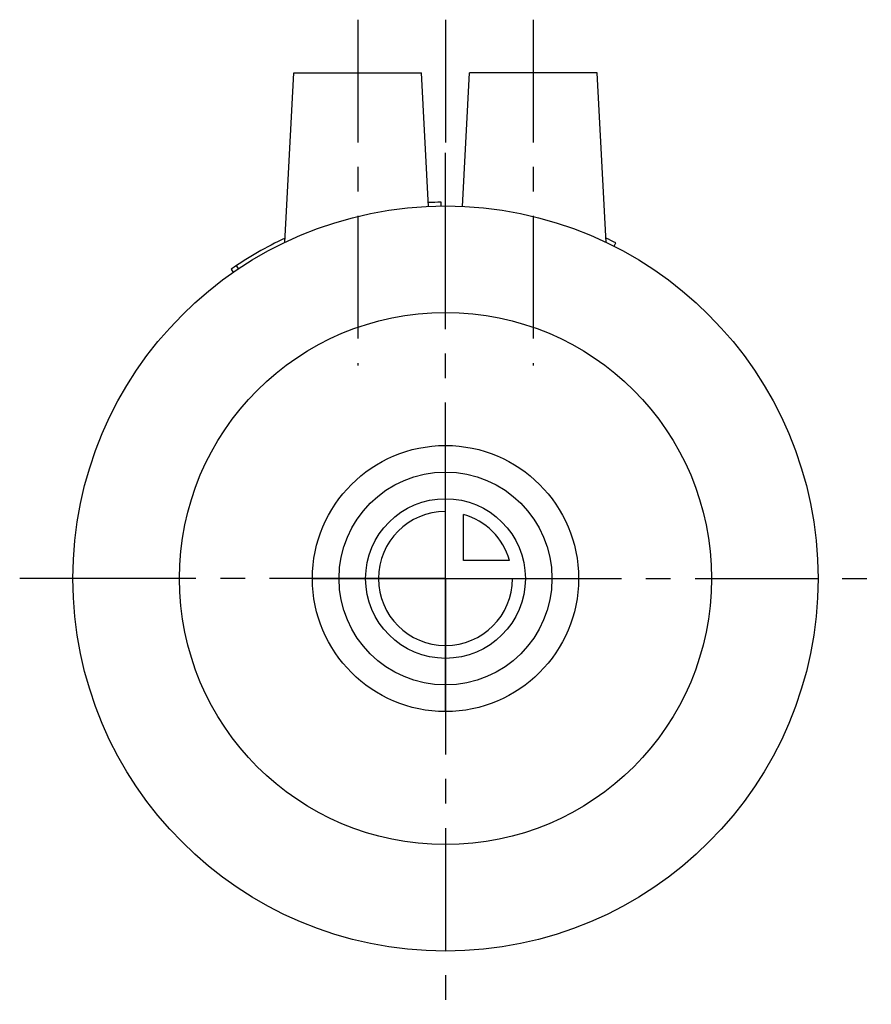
# Model space of a CAD drawing. Header units: millimetres. Extents: x 244.5 to 324.5, y 186.1 to 278.6.
import ezdxf

# ---------------------------------------------------------------- set-up
doc = ezdxf.new("R2010")
doc.units = ezdxf.units.MM
doc.header["$LTSCALE"] = 30.734
doc.linetypes.add('CENTER', pattern=[0.6, 0.375, -0.075, 0.075, -0.075])
doc.layers.get('0').update_dxf_attribs({"linetype": 'CONTINUOUS'})
doc.layers.add('DEFAULT_1', color=7, linetype='CENTER')
doc.layers.add('KONSTR_EL', color=7, linetype='CONTINUOUS')

msp = doc.modelspace()

# ---------------------------------------------------------------- linework, layer by layer
at = {"color": 7, "linetype": 'CONTINUOUS'}
for p, q in [((269.373, 257.668), (270.207, 273.585)), ((270.207, 273.585), (282.207, 273.585)), ((282.864, 261.049), (282.207, 273.585)), ((286.05, 261.049), (286.707, 273.585)), ((298.707, 273.585), (286.707, 273.585)), ((299.541, 257.668), (298.707, 273.585)), ((284.047, 261.083), (284.043, 261.433)), ((300.297, 257.296), (300.456, 257.608)), ((265.018, 255.19), (264.823, 255.482)), ((264.316, 255.137), (264.516, 254.849))]:
    msp.add_line(p, q, dxfattribs=at)
for radius in [35, 25]:
    msp.add_circle((284.457, 226.085), radius, dxfattribs=at)
for start, end in [(90.67167, 92.61243), (115.22202, 124.73287), (63.09102, 64.77622)]:
    msp.add_arc((284.457, 226.085), 35.35, start, end, dxfattribs=at)
at = {"layer": 'DEFAULT_1', "color": 2, "linetype": 'CENTER'}
for p, q in [((276.207, 278.585), (276.207, 246.085)), ((284.457, 278.585), (284.457, 266.085)), ((292.707, 278.585), (292.707, 246.085)), ((284.457, 256.085), (284.457, 266.085)), ((284.457, 231.085), (284.457, 256.085)), ((284.457, 226.085), (284.457, 231.085)), ((254.457, 226.085), (244.457, 226.085)), ((279.457, 226.085), (254.457, 226.085)), ((284.457, 226.085), (279.457, 226.085)), ((284.457, 226.085), (289.457, 226.085)), ((284.457, 226.085), (284.457, 221.085)), ((289.457, 226.085), (324.457, 226.085)), ((284.457, 221.085), (284.457, 186.085))]:
    msp.add_line(p, q, dxfattribs=at)
at = {"layer": 'KONSTR_EL', "color": 4, "linetype": 'CONTINUOUS'}
for p, q in [((284.457, 226.085), (284.457, 232.385)), ((286.157, 227.785), (286.157, 232.1)), ((290.471, 227.785), (286.157, 227.785)), ((284.457, 226.085), (290.757, 226.085))]:
    msp.add_line(p, q, dxfattribs=at)
for radius in [12.5, 10, 7.5]:
    msp.add_circle((284.457, 226.085), radius, dxfattribs=at)
for radius, start, end in [(6.3, 90, 360), (6.25, 15.78331, 74.21669)]:
    msp.add_arc((284.457, 226.085), radius, start, end, dxfattribs=at)
for points, start_tangent, end_tangent in [([(271.957, 226.085, 3), (272.017, 226.085, 3.607), (272.076, 226.085, 4.214), (272.106, 226.085, 4.517), (272.136, 226.085, 4.821), (272.165, 226.085, 5.124), (272.18, 226.085, 5.276), (272.188, 226.085, 5.352), (272.195, 226.085, 5.428), (272.217, 226.085, 5.501), (272.239, 226.085, 5.574), (272.283, 226.085, 5.72), (272.371, 226.085, 6.012), (272.548, 226.085, 6.596), (272.724, 226.085, 7.18), (272.812, 226.085, 7.471), (272.856, 226.085, 7.617), (272.878, 226.085, 7.69), (272.9, 226.085, 7.763), (272.936, 226.085, 7.831), (272.972, 226.085, 7.898), (273.043, 226.085, 8.033), (273.187, 226.085, 8.302), (273.473, 226.085, 8.84), (273.759, 226.085, 9.379), (273.902, 226.085, 9.648), (273.974, 226.085, 9.783), (274.01, 226.085, 9.85), (274.045, 226.085, 9.917), (274.095, 226.085, 9.977), (274.144, 226.085, 10.037), (274.242, 226.085, 10.158), (274.439, 226.085, 10.398), (274.832, 226.085, 10.878), (275.225, 226.085, 11.358), (275.422, 226.085, 11.599), (275.52, 226.085, 11.719), (275.569, 226.085, 11.779), (275.618, 226.085, 11.839), (275.677, 226.085, 11.887), (275.736, 226.085, 11.936), (275.854, 226.085, 12.032), (276.089, 226.085, 12.226), (276.561, 226.085, 12.613), (277.032, 226.085, 13), (277.268, 226.085, 13.194), (277.385, 226.085, 13.291), (277.444, 226.085, 13.339), (277.503, 226.085, 13.387), (277.571, 226.085, 13.423), (277.638, 226.085, 13.459), (277.772, 226.085, 13.531), (278.041, 226.085, 13.676), (278.578, 226.085, 13.964), (279.116, 226.085, 14.252), (279.385, 226.085, 14.396), (279.519, 226.085, 14.468), (279.586, 226.085, 14.504), (279.653, 226.085, 14.54), (279.726, 226.085, 14.562), (279.799, 226.085, 14.585), (279.945, 226.085, 14.629), (280.237, 226.085, 14.718), (280.82, 226.085, 14.897), (281.403, 226.085, 15.075), (281.695, 226.085, 15.164), (281.84, 226.085, 15.209), (281.913, 226.085, 15.231), (281.986, 226.085, 15.253), (282.064, 226.085, 15.261), (282.141, 226.085, 15.269), (282.295, 226.085, 15.284), (282.604, 226.085, 15.315), (283.222, 226.085, 15.377), (283.839, 226.085, 15.438), (284.148, 226.085, 15.469), (284.303, 226.085, 15.485), (284.38, 226.085, 15.492), (284.457, 226.085, 15.5), (284.533, 226.085, 15.493), (284.609, 226.085, 15.485), (284.761, 226.085, 15.47), (285.064, 226.085, 15.44), (285.671, 226.085, 15.381), (286.278, 226.085, 15.321), (286.581, 226.085, 15.292), (286.733, 226.085, 15.277), (286.809, 226.085, 15.269), (286.885, 226.085, 15.262), (286.958, 226.085, 15.24), (287.031, 226.085, 15.218), (287.177, 226.085, 15.174), (287.469, 226.085, 15.086), (288.053, 226.085, 14.909), (288.637, 226.085, 14.733), (288.928, 226.085, 14.645), (289.074, 226.085, 14.601), (289.147, 226.085, 14.579), (289.22, 226.085, 14.557), (289.288, 226.085, 14.521), (289.355, 226.085, 14.485), (289.49, 226.085, 14.414), (289.759, 226.085, 14.27), (290.297, 226.085, 13.984), (290.836, 226.085, 13.698), (291.105, 226.085, 13.555), (291.24, 226.085, 13.483), (291.307, 226.085, 13.447), (291.374, 226.085, 13.412), (291.434, 226.085, 13.362), (291.494, 226.085, 13.313), (291.615, 226.085, 13.215), (291.855, 226.085, 13.018), (292.335, 226.085, 12.625), (292.815, 226.085, 12.232), (293.056, 226.085, 12.035), (293.176, 226.085, 11.937), (293.236, 226.085, 11.888), (293.296, 226.085, 11.839), (293.344, 226.085, 11.78), (293.393, 226.085, 11.721), (293.489, 226.085, 11.603), (293.683, 226.085, 11.368), (294.07, 226.085, 10.896), (294.457, 226.085, 10.425), (294.651, 226.085, 10.189), (294.748, 226.085, 10.072), (294.796, 226.085, 10.013), (294.844, 226.085, 9.954), (294.88, 226.085, 9.887), (294.916, 226.085, 9.819), (294.988, 226.085, 9.685), (295.133, 226.085, 9.416), (295.421, 226.085, 8.879), (295.709, 226.085, 8.341), (295.853, 226.085, 8.072), (295.925, 226.085, 7.938), (295.961, 226.085, 7.871), (295.997, 226.085, 7.804), (296.019, 226.085, 7.731), (296.042, 226.085, 7.658), (296.086, 226.085, 7.512), (296.175, 226.085, 7.22), (296.354, 226.085, 6.637), (296.532, 226.085, 6.054), (296.621, 226.085, 5.762), (296.666, 226.085, 5.617), (296.688, 226.085, 5.544), (296.71, 226.085, 5.471), (296.718, 226.085, 5.394), (296.726, 226.085, 5.316), (296.741, 226.085, 5.162), (296.772, 226.085, 4.853), (296.803, 226.085, 4.544), (296.834, 226.085, 4.235), (296.895, 226.085, 3.618), (296.957, 226.085, 3)], (3.808969, 0, 38.84687), (3.945765, 0, -39.531486)), ([(274.457, 226.085, 3), (274.505, 226.085, 3.486), (274.552, 226.085, 3.971), (274.6, 226.085, 4.457), (274.624, 226.085, 4.7), (274.636, 226.085, 4.821), (274.647, 226.085, 4.942), (274.683, 226.085, 5.059), (274.718, 226.085, 5.176), (274.788, 226.085, 5.409), (274.93, 226.085, 5.877), (275.071, 226.085, 6.344), (275.141, 226.085, 6.577), (275.176, 226.085, 6.694), (275.212, 226.085, 6.811), (275.269, 226.085, 6.918), (275.326, 226.085, 7.026), (275.441, 226.085, 7.242), (275.67, 226.085, 7.672), (275.899, 226.085, 8.103), (276.013, 226.085, 8.319), (276.071, 226.085, 8.426), (276.128, 226.085, 8.534), (276.206, 226.085, 8.63), (276.285, 226.085, 8.726), (276.442, 226.085, 8.918), (276.757, 226.085, 9.302), (277.071, 226.085, 9.687), (277.229, 226.085, 9.879), (277.307, 226.085, 9.975), (277.386, 226.085, 10.071), (277.48, 226.085, 10.148), (277.574, 226.085, 10.226), (277.763, 226.085, 10.381), (278.14, 226.085, 10.69), (278.517, 226.085, 11), (278.706, 226.085, 11.155), (278.8, 226.085, 11.232), (278.894, 226.085, 11.31), (279.002, 226.085, 11.367), (279.109, 226.085, 11.425), (279.324, 226.085, 11.54), (279.754, 226.085, 11.771), (280.184, 226.085, 12.002), (280.399, 226.085, 12.117), (280.507, 226.085, 12.174), (280.614, 226.085, 12.232), (280.731, 226.085, 12.268), (280.847, 226.085, 12.303), (281.081, 226.085, 12.375), (281.547, 226.085, 12.517), (282.014, 226.085, 12.66), (282.247, 226.085, 12.731), (282.364, 226.085, 12.767), (282.48, 226.085, 12.803), (282.604, 226.085, 12.815), (282.728, 226.085, 12.827), (282.975, 226.085, 12.852), (283.469, 226.085, 12.901), (283.963, 226.085, 12.951), (284.21, 226.085, 12.975), (284.333, 226.085, 12.988), (284.457, 226.085, 13), (284.578, 226.085, 12.988), (284.7, 226.085, 12.976), (284.943, 226.085, 12.952), (285.428, 226.085, 12.905), (285.914, 226.085, 12.857), (286.157, 226.085, 12.833), (286.278, 226.085, 12.821), (286.399, 226.085, 12.81), (286.516, 226.085, 12.774), (286.633, 226.085, 12.739), (286.866, 226.085, 12.669), (287.334, 226.085, 12.528), (287.801, 226.085, 12.386), (288.034, 226.085, 12.316), (288.151, 226.085, 12.281), (288.268, 226.085, 12.245), (288.375, 226.085, 12.188), (288.483, 226.085, 12.131), (288.699, 226.085, 12.016), (289.129, 226.085, 11.787), (289.56, 226.085, 11.558), (289.776, 226.085, 11.444), (289.883, 226.085, 11.386), (289.991, 226.085, 11.329), (290.087, 226.085, 11.251), (290.183, 226.085, 11.172), (290.375, 226.085, 11.015), (290.76, 226.085, 10.7), (291.144, 226.085, 10.386), (291.336, 226.085, 10.228), (291.432, 226.085, 10.15), (291.528, 226.085, 10.071), (291.606, 226.085, 9.977), (291.683, 226.085, 9.883), (291.838, 226.085, 9.694), (292.147, 226.085, 9.317), (292.457, 226.085, 8.94), (292.612, 226.085, 8.751), (292.689, 226.085, 8.657), (292.767, 226.085, 8.563), (292.824, 226.085, 8.455), (292.882, 226.085, 8.348), (292.997, 226.085, 8.133), (293.228, 226.085, 7.703), (293.459, 226.085, 7.273), (293.574, 226.085, 7.058), (293.631, 226.085, 6.95), (293.689, 226.085, 6.843), (293.725, 226.085, 6.726), (293.76, 226.085, 6.61), (293.832, 226.085, 6.376), (293.974, 226.085, 5.91), (294.117, 226.085, 5.443), (294.188, 226.085, 5.21), (294.224, 226.085, 5.093), (294.26, 226.085, 4.977), (294.272, 226.085, 4.853), (294.284, 226.085, 4.73), (294.309, 226.085, 4.482), (294.358, 226.085, 3.988), (294.408, 226.085, 3.494), (294.457, 226.085, 3)], (3.047175, 0, 31.077496), (3.156612, 0, -31.625188)), ([(284.457, 226.085, 13), (284.457, 225.6, 12.952), (284.457, 225.114, 12.905), (284.457, 224.629, 12.857), (284.457, 224.386, 12.833), (284.457, 224.264, 12.821), (284.457, 224.143, 12.81), (284.457, 224.026, 12.774), (284.457, 223.909, 12.739), (284.457, 223.676, 12.669), (284.457, 223.209, 12.528), (284.457, 222.742, 12.386), (284.457, 222.508, 12.316), (284.457, 222.391, 12.281), (284.457, 222.275, 12.245), (284.457, 222.167, 12.188), (284.457, 222.059, 12.131), (284.457, 221.844, 12.016), (284.457, 221.413, 11.787), (284.457, 220.982, 11.558), (284.457, 220.767, 11.444), (284.457, 220.659, 11.386), (284.457, 220.551, 11.329), (284.457, 220.455, 11.251), (284.457, 220.359, 11.172), (284.457, 220.167, 11.015), (284.457, 219.783, 10.7), (284.457, 219.399, 10.386), (284.457, 219.206, 10.228), (284.457, 219.11, 10.15), (284.457, 219.014, 10.071), (284.457, 218.937, 9.977), (284.457, 218.859, 9.883), (284.457, 218.705, 9.694), (284.457, 218.395, 9.317), (284.457, 218.085, 8.94), (284.457, 217.93, 8.751), (284.457, 217.853, 8.657), (284.457, 217.775, 8.563), (284.457, 217.718, 8.455), (284.457, 217.66, 8.348), (284.457, 217.545, 8.133), (284.457, 217.314, 7.703), (284.457, 217.084, 7.273), (284.457, 216.968, 7.058), (284.457, 216.911, 6.95), (284.457, 216.853, 6.843), (284.457, 216.818, 6.726), (284.457, 216.782, 6.61), (284.457, 216.711, 6.376), (284.457, 216.568, 5.91), (284.457, 216.425, 5.443), (284.457, 216.354, 5.21), (284.457, 216.318, 5.093), (284.457, 216.283, 4.977), (284.457, 216.27, 4.853), (284.457, 216.258, 4.73), (284.457, 216.233, 4.482), (284.457, 216.184, 3.988), (284.457, 216.135, 3.494), (284.457, 216.11, 3.247), (284.457, 216.098, 3.124), (284.457, 216.085, 3), (284.457, 216.097, 2.879), (284.457, 216.109, 2.757), (284.457, 216.133, 2.514), (284.457, 216.181, 2.029), (284.457, 216.228, 1.543), (284.457, 216.252, 1.3), (284.457, 216.264, 1.179), (284.457, 216.276, 1.058), (284.457, 216.311, 0.941), (284.457, 216.346, 0.824), (284.457, 216.417, 0.591), (284.457, 216.558, 0.123), (284.457, 216.699, -0.344), (284.457, 216.769, -0.577), (284.457, 216.805, -0.694), (284.457, 216.84, -0.811), (284.457, 216.897, -0.918), (284.457, 216.954, -1.026), (284.457, 217.069, -1.242), (284.457, 217.298, -1.672), (284.457, 217.527, -2.103), (284.457, 217.642, -2.319), (284.457, 217.699, -2.426), (284.457, 217.756, -2.534), (284.457, 217.835, -2.63), (284.457, 217.913, -2.726), (284.457, 218.071, -2.918), (284.457, 218.385, -3.302), (284.457, 218.7, -3.687), (284.457, 218.857, -3.879), (284.457, 218.936, -3.975), (284.457, 219.014, -4.071), (284.457, 219.108, -4.148), (284.457, 219.203, -4.226), (284.457, 219.391, -4.381), (284.457, 219.768, -4.69), (284.457, 220.145, -5), (284.457, 220.334, -5.155), (284.457, 220.428, -5.232), (284.457, 220.522, -5.31), (284.457, 220.63, -5.367), (284.457, 220.737, -5.425), (284.457, 220.952, -5.54), (284.457, 221.382, -5.771), (284.457, 221.812, -6.002), (284.457, 222.027, -6.117), (284.457, 222.135, -6.174), (284.457, 222.242, -6.232), (284.457, 222.359, -6.268), (284.457, 222.476, -6.303), (284.457, 222.709, -6.375), (284.457, 223.176, -6.517), (284.457, 223.642, -6.66), (284.457, 223.875, -6.731), (284.457, 223.992, -6.767), (284.457, 224.109, -6.803), (284.457, 224.232, -6.815), (284.457, 224.356, -6.827), (284.457, 224.603, -6.852), (284.457, 225.097, -6.901), (284.457, 225.591, -6.951), (284.457, 226.085, -7)], (0, -31.077496, -3.047175), (0, 31.625188, -3.156612)), ([(284.457, 226.085, 15.5), (284.457, 225.478, 15.44), (284.457, 224.871, 15.381), (284.457, 224.568, 15.351), (284.457, 224.264, 15.321), (284.457, 223.961, 15.292), (284.457, 223.809, 15.277), (284.457, 223.733, 15.269), (284.457, 223.657, 15.262), (284.457, 223.584, 15.24), (284.457, 223.511, 15.218), (284.457, 223.365, 15.174), (284.457, 223.074, 15.086), (284.457, 222.49, 14.909), (284.457, 221.906, 14.733), (284.457, 221.614, 14.645), (284.457, 221.468, 14.601), (284.457, 221.395, 14.579), (284.457, 221.322, 14.557), (284.457, 221.255, 14.521), (284.457, 221.187, 14.485), (284.457, 221.053, 14.414), (284.457, 220.783, 14.27), (284.457, 220.245, 13.984), (284.457, 219.706, 13.698), (284.457, 219.437, 13.555), (284.457, 219.303, 13.483), (284.457, 219.235, 13.447), (284.457, 219.168, 13.412), (284.457, 219.108, 13.362), (284.457, 219.048, 13.313), (284.457, 218.928, 13.215), (284.457, 218.688, 13.018), (284.457, 218.207, 12.625), (284.457, 217.727, 12.232), (284.457, 217.487, 12.035), (284.457, 217.367, 11.937), (284.457, 217.307, 11.888), (284.457, 217.246, 11.839), (284.457, 217.198, 11.78), (284.457, 217.15, 11.721), (284.457, 217.053, 11.603), (284.457, 216.859, 11.368), (284.457, 216.472, 10.896), (284.457, 216.085, 10.425), (284.457, 215.892, 10.189), (284.457, 215.795, 10.072), (284.457, 215.746, 10.013), (284.457, 215.698, 9.954), (284.457, 215.662, 9.887), (284.457, 215.626, 9.819), (284.457, 215.554, 9.685), (284.457, 215.41, 9.416), (284.457, 215.122, 8.879), (284.457, 214.833, 8.341), (284.457, 214.689, 8.072), (284.457, 214.617, 7.938), (284.457, 214.581, 7.871), (284.457, 214.545, 7.804), (284.457, 214.523, 7.731), (284.457, 214.501, 7.658), (284.457, 214.456, 7.512), (284.457, 214.367, 7.22), (284.457, 214.189, 6.637), (284.457, 214.01, 6.054), (284.457, 213.921, 5.762), (284.457, 213.876, 5.617), (284.457, 213.854, 5.544), (284.457, 213.832, 5.471), (284.457, 213.824, 5.394), (284.457, 213.816, 5.316), (284.457, 213.801, 5.162), (284.457, 213.77, 4.853), (284.457, 213.709, 4.235), (284.457, 213.647, 3.618), (284.457, 213.616, 3.309), (284.457, 213.601, 3.154), (284.457, 213.593, 3.077), (284.457, 213.585, 3), (284.457, 213.593, 2.924), (284.457, 213.6, 2.848), (284.457, 213.615, 2.697), (284.457, 213.645, 2.393), (284.457, 213.704, 1.786), (284.457, 213.764, 1.179), (284.457, 213.794, 0.876), (284.457, 213.808, 0.724), (284.457, 213.816, 0.648), (284.457, 213.823, 0.572), (284.457, 213.845, 0.499), (284.457, 213.867, 0.426), (284.457, 213.911, 0.28), (284.457, 214, -0.012), (284.457, 214.176, -0.596), (284.457, 214.352, -1.18), (284.457, 214.44, -1.471), (284.457, 214.484, -1.617), (284.457, 214.506, -1.69), (284.457, 214.528, -1.763), (284.457, 214.564, -1.831), (284.457, 214.6, -1.898), (284.457, 214.672, -2.033), (284.457, 214.815, -2.302), (284.457, 215.101, -2.84), (284.457, 215.387, -3.379), (284.457, 215.531, -3.648), (284.457, 215.602, -3.783), (284.457, 215.638, -3.85), (284.457, 215.674, -3.917), (284.457, 215.723, -3.977), (284.457, 215.772, -4.037), (284.457, 215.87, -4.158), (284.457, 216.067, -4.398), (284.457, 216.46, -4.878), (284.457, 216.853, -5.358), (284.457, 217.05, -5.599), (284.457, 217.148, -5.719), (284.457, 217.197, -5.779), (284.457, 217.246, -5.839), (284.457, 217.305, -5.887), (284.457, 217.364, -5.936), (284.457, 217.482, -6.032), (284.457, 217.718, -6.226), (284.457, 218.189, -6.613), (284.457, 218.66, -7), (284.457, 218.896, -7.194), (284.457, 219.014, -7.291), (284.457, 219.073, -7.339), (284.457, 219.132, -7.387), (284.457, 219.199, -7.423), (284.457, 219.266, -7.459), (284.457, 219.4, -7.531), (284.457, 219.669, -7.676), (284.457, 220.207, -7.964), (284.457, 220.744, -8.252), (284.457, 221.013, -8.396), (284.457, 221.147, -8.468), (284.457, 221.214, -8.504), (284.457, 221.282, -8.54), (284.457, 221.355, -8.562), (284.457, 221.427, -8.585), (284.457, 221.573, -8.629), (284.457, 221.865, -8.718), (284.457, 222.448, -8.897), (284.457, 223.031, -9.075), (284.457, 223.323, -9.164), (284.457, 223.469, -9.209), (284.457, 223.542, -9.231), (284.457, 223.615, -9.253), (284.457, 223.692, -9.261), (284.457, 223.769, -9.269), (284.457, 223.923, -9.284), (284.457, 224.232, -9.315), (284.457, 224.541, -9.346), (284.457, 224.85, -9.377), (284.457, 225.468, -9.438), (284.457, 226.085, -9.5)], (0, -38.84687, -3.808969), (0, 39.531486, -3.945765))]:
    msp.add_spline(points, degree=3, dxfattribs=dict(at, start_tangent=start_tangent, end_tangent=end_tangent))

doc.saveas('drawing.dxf')
